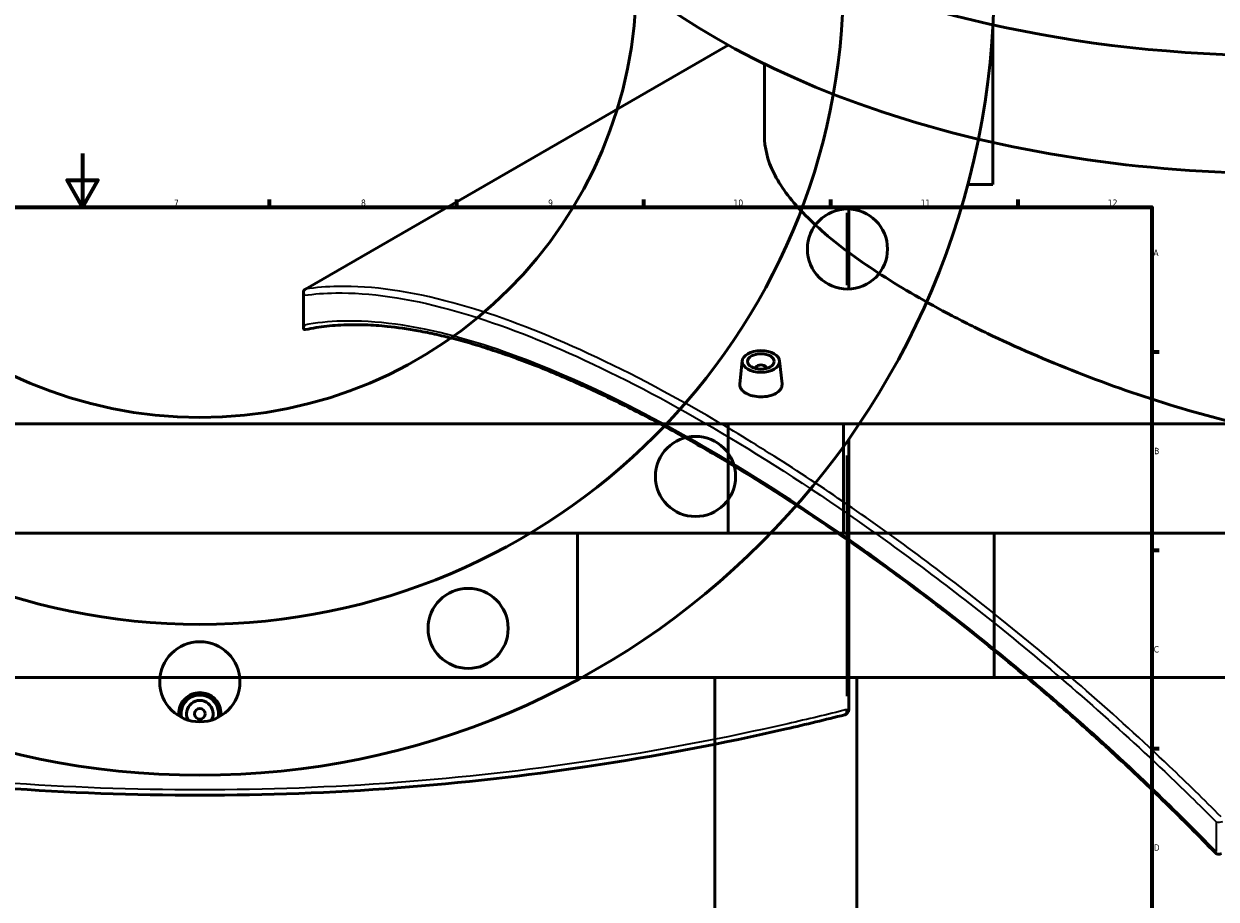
# Model space of a CAD drawing. Header units: millimetres. Extents: x -674 to 1234, y -345 to 975.
# Tile 11 of 13: x 399 to 845, y 315 to 643. Entities that reach past the tile are written whole.
import ezdxf

# ---------------------------------------------------------------- set-up
doc = ezdxf.new("R2010")
doc.units = ezdxf.units.MM
for name, color, linetype, lineweight in [('Border (ANSI)', 7, 'Continuous', 70), ('Dimension (ANSI)', 7, 'Continuous', 25), ('Visible (ANSI)', 7, 'Continuous', 50), ('Visible Narrow (ANSI)', 7, 'Continuous', 35)]:
    doc.layers.add(name, color=color, linetype=linetype, lineweight=lineweight)
doc.styles.add('Note Text (ANSI)', font='tahoma.ttf')
doc.dimstyles.new('Default - mm (ANSI)', dxfattribs={"dimtxt": 2.4, "dimasz": 2.5, "dimexe": 3.175, "dimexo": 1.6002, "dimgap": 0.8, "dimtad": 0, "dimtoh": 1, "dimdec": 0, "dimrnd": 1e-08, "dimzin": 4, "dimdsep": 46, "dimtxsty": 'Note Text (ANSI)', "dimcen": 0.09, "dimdle": 10, "dimclrd": 256, "dimclre": 256, "dimclrt": 5, "dimadec": 1, "dimazin": 1, "dimtfac": 1.27, "dimtofl": 0, "dimtmove": 0, "dimatfit": 3, "dimfxl": 1, "dimtolj": 1, "dimtzin": 4, "dimlwd": -1, "dimlwe": -1, "dimarcsym": 0})

# ---------------------------------------------------------------- blocks, each defined once
blk = doc.blocks.new('Borders Default Border')
at = {"layer": 'Border (ANSI)'}
for p, q in [((490.58, 574), (490.58, 576.8)), ((560.67, 574), (560.67, 576.8)), ((630.75, 574), (630.75, 576.8)), ((700.83, 574), (700.83, 576.8)), ((770.92, 574), (770.92, 576.8)), ((821, 519.75), (823.8, 519.75)), ((821, 445.5), (823.8, 445.5)), ((821, 371.25), (823.8, 371.25))]:
    blk.add_line(p, q, dxfattribs=at)
at = {"layer": 'Border (ANSI)', "flags": 128}
for points in [[(420.5, 594), (420.5, 574), (414.73, 584), (426.27, 584), (420.5, 574)], [(20, 20), (20, 574), (821, 574), (821, 20), (20, 20)]]:
    blk.add_lwpolyline(points, dxfattribs=at)
at = {"layer": 'Border (ANSI)', "color": 5, "true_color": 0x0000ff, "char_height": 2.4, "attachment_point": 7, "style": 'Note Text (ANSI)'}
for s, insert in [('7', (454.8, 574.4)), ('8', (524.84, 574.35)), ('9', (594.92, 574.35)), ('10', (664.35, 574.35)), ('11', (734.43, 574.4)), ('12', (804.52, 574.4)), ('A', (821.58, 555.68)), ('B', (821.87, 481.43)), ('C', (821.71, 407.13)), ('D', (821.72, 332.93))]:
    blk.add_mtext(s, dxfattribs=dict(at, insert=insert))
blk = doc.blocks.new('*D7')
at = {"layer": 'Defpoints', "color": 0, "transparency": 16777216}
for p in [(405.44, 811.18), (523.53, 506.25)]:
    blk.add_point(p, dxfattribs=at)
at = {"layer": 'Dimension (ANSI)', "transparency": 16777216}
for p, q in [((450.06, 695.94), (406.34, 808.85)), ((446.9, 695.94), (450.06, 695.94))]:
    blk.add_line(p, q, dxfattribs=at)
blk.add_solid([(406.73, 809), (405.95, 808.7), (405.44, 811.18)], dxfattribs=at)
at = {"layer": 'Dimension (ANSI)', "color": 5, "transparency": 16777216, "insert": (438.34, 697.24), "char_height": 2.4, "attachment_point": 1, "style": 'Note Text (ANSI)'}
blk.add_mtext('\\A1;∅327', dxfattribs=at)
blk = doc.blocks.new('*D8')
at = {"layer": 'Defpoints', "color": 0, "transparency": 16777216}
for p in [(298.45, 905.57), (630.52, 411.86)]:
    blk.add_point(p, dxfattribs=at)
at = {"layer": 'Dimension (ANSI)', "transparency": 16777216}
for p, q in [((351.23, 827.1), (299.84, 903.49)), ((348.03, 827.1), (351.23, 827.1))]:
    blk.add_line(p, q, dxfattribs=at)
blk.add_solid([(300.19, 903.73), (299.49, 903.26), (298.45, 905.57)], dxfattribs=at)
at = {"layer": 'Dimension (ANSI)', "color": 5, "transparency": 16777216, "insert": (339.53, 828.39), "char_height": 2.4, "attachment_point": 1, "style": 'Note Text (ANSI)'}
blk.add_mtext('\\A1;∅595', dxfattribs=at)

msp = doc.modelspace()

# ---------------------------------------------------------------- linework, layer by layer
at = {"layer": 'Visible (ANSI)'}
for p, q in [((761.48, 641.47), (761.48, 582.46)), ((504.02, 543.28), (662.32, 634.67)), ((675.9, 600.77), (675.9, 627.57)), ((752.05, 582.46), (761.48, 582.46)), ((707.48, 543.27), (707.48, 573.25)), ((503.28, 528.76), (503.28, 541.97)), ((667.61, 516.42), (666.68, 507.76)), ((672.6, 513.72), (672.6, 513.52)), ((676.6, 513.72), (676.6, 513.52)), ((681.58, 516.42), (682.51, 507.77)), ((705.48, 492.86), (223.48, 492.86)), ((1144.38, 492.86), (662.38, 492.86)), ((662.38, 451.86), (662.38, 492.86)), ((705.48, 451.86), (705.48, 492.86)), ((707.48, 385.77), (707.48, 487.08)), ((761.98, 451.86), (166.98, 451.86)), ((1200.88, 451.86), (605.88, 451.86)), ((605.88, 397.86), (605.88, 451.86)), ((761.98, 397.86), (761.98, 451.86)), ((761.98, 397.86), (166.98, 397.86)), ((1200.88, 397.86), (605.88, 397.86)), ((657.28, 180.36), (657.28, 397.86)), ((710.58, 227.86), (710.58, 397.86))]:
    msp.add_line(p, q, dxfattribs=at)
for centre, radius in [((464.48, 658.71), 297.5), ((464.48, 658.71), 241), ((464.48, 658.71), 163.5), ((707, 558.26), 15), ((650.1, 473.1), 15), ((564.94, 416.19), 15), ((464.48, 396.21), 15), ((464.48, 384.21), 2)]:
    msp.add_circle(centre, radius, dxfattribs=at)
for centre, radius, start, end in [((464.48, 384.21), 7, 349.0194, 190.9806), ((464.48, 384.21), 5, 332.1819, 207.8181), ((705.48, 385.77), 2, 284.2174, 0), ((846.11, 333.62), 2, 224.0423, 300)]:
    msp.add_arc(centre, radius, start, end, dxfattribs=at)
for centre, major_axis, start_param, end_param in [((868.7, 802.47), (-297.5, 0), 4.915974, 10.791989), ((868.7, 758.38), (-297.5, 0), 0, 3.141593), ((674.6, 513.72), (-2, 0), 2.963882, 6.460896)]:
    msp.add_ellipse(centre, major_axis=major_axis, ratio=0.57735, start_param=start_param, end_param=end_param, dxfattribs=at)
for major_axis in [(-7, 0), (5, 0)]:
    msp.add_ellipse((674.6, 516.17), major_axis=major_axis, ratio=0.57735, dxfattribs=at)
for points, knots in [([(1005.03, 502.08), (1000.67, 499.56), (996.04, 497.26), (986.3, 493.16), (981.19, 491.36), (970.57, 488.29), (965.05, 487.03), (953.71, 485.06), (947.89, 484.35), (930.09, 483), (917.76, 483.16), (893.05, 485.19), (880.67, 487.06), (856.75, 491.86), (844.37, 494.97), (819.65, 502.32), (807.31, 506.56), (783.56, 515.72), (772.11, 520.64), (756.18, 528.19), (751.07, 530.73), (741.34, 535.82), (736.72, 538.36), (728.02, 543.38), (723.81, 545.93), (715.81, 551.09), (712.01, 553.69), (701.34, 561.5), (695.24, 566.71), (685.48, 576.9), (681.81, 581.9), (677.02, 591.58), (675.9, 596.27), (675.9, 600.77)], [0, 0, 0, 0, 1.848843, 1.848843, 3.697686, 3.697686, 5.546529, 5.546529, 7.395372, 7.395372, 11.093058, 11.093058, 14.790743, 14.790743, 18.481199, 18.481199, 22.171655, 22.171655, 25.862111, 25.862111, 27.707338, 27.707338, 29.552566, 29.552566, 31.397794, 31.397794, 33.243022, 33.243022, 36.933478, 36.933478, 40.623933, 40.623933, 44.314389, 44.314389, 44.314389, 44.314389]), ([(503.56, 540.95), (503.56, 540.95), (503.56, 540.95), (503.46, 541.13), (503.39, 541.32), (503.29, 541.71), (503.27, 541.9), (503.3, 542.31), (503.36, 542.53), (503.57, 542.9), (503.7, 543.06), (503.87, 543.18)], [-0.2846866, -0.2846866, -0.2846866, -0.2846866, -0.2839751, -0.2839751, -0.2174853, -0.2174853, -0.1521573, -0.1521573, -0.0721248, -0.0721248, 0, 0, 0, 0]), ([(503.87, 528.09), (503.76, 528.09), (503.67, 528.11), (503.48, 528.19), (503.4, 528.28), (503.27, 528.57), (503.27, 528.78), (503.34, 529.24), (503.43, 529.52), (503.56, 529.8), (503.56, 529.8), (503.56, 529.81)], [-0.4963057, -0.4963057, -0.4963057, -0.4963057, -0.4274153, -0.4274153, -0.3172593, -0.3172593, -0.1683617, -0.1683617, 0, 0, 0.0013923, 0.0013923, 0.0013923, 0.0013923]), ([(503.87, 528.09), (503.88, 528.09), (503.88, 528.09), (503.95, 528.1), (504.01, 528.1), (504.07, 528.11)], [0.32591085, 0.32591085, 0.32591085, 0.32591085, 0.32957373, 0.32957373, 0.3564579, 0.3564579, 0.3564579, 0.3564579]), ([(844.67, 332.23), (841.63, 335.37), (838.58, 338.49), (832.41, 344.67), (829.31, 347.74), (823.07, 353.83), (819.92, 356.85), (813.61, 362.83), (810.43, 365.8), (804.05, 371.69), (800.84, 374.6), (794.4, 380.37), (791.17, 383.23), (784.69, 388.89), (781.43, 391.69), (774.91, 397.23), (771.65, 399.97), (765.1, 405.38), (761.82, 408.06), (755.25, 413.35), (751.96, 415.96), (745.39, 421.11), (742.1, 423.65), (735.53, 428.67), (732.24, 431.14), (725.67, 436.01), (722.4, 438.41), (715.85, 443.13), (712.58, 445.46), (706.06, 450.02), (702.81, 452.27), (696.33, 456.68), (693.1, 458.84), (686.67, 463.08), (683.47, 465.16), (677.09, 469.24), (673.92, 471.23), (667.61, 475.13), (664.47, 477.03), (658.23, 480.75), (655.13, 482.57), (648.97, 486.1), (645.91, 487.82), (639.84, 491.17), (636.83, 492.79), (630.86, 495.95), (627.9, 497.47), (622.03, 500.43), (619.12, 501.86), (613.36, 504.61), (610.51, 505.94), (604.87, 508.49), (602.08, 509.72), (596.55, 512.06), (593.82, 513.18), (588.43, 515.31), (585.76, 516.33), (580.5, 518.25), (577.9, 519.16), (572.78, 520.86), (570.25, 521.66), (565.26, 523.15), (562.8, 523.84), (557.96, 525.11), (555.57, 525.69), (550.87, 526.74), (548.56, 527.21), (542.3, 528.35), (538.43, 528.9), (531.87, 529.58), (529.12, 529.77), (524.43, 529.93), (522.45, 529.95), (517.61, 529.86), (514.78, 529.68), (509.3, 529.08), (506.64, 528.66), (504.07, 528.11)], [7.290022, 7.290022, 7.290022, 7.290022, 8.603046, 8.603046, 9.916069, 9.916069, 11.229093, 11.229093, 12.542116, 12.542116, 13.855139, 13.855139, 15.168163, 15.168163, 16.481186, 16.481186, 17.79421, 17.79421, 19.107233, 19.107233, 20.420257, 20.420257, 21.73328, 21.73328, 23.046304, 23.046304, 24.359327, 24.359327, 25.67235, 25.67235, 26.985374, 26.985374, 28.298397, 28.298397, 29.611421, 29.611421, 30.924444, 30.924444, 32.237468, 32.237468, 33.550491, 33.550491, 34.863514, 34.863514, 36.176538, 36.176538, 37.489561, 37.489561, 38.802585, 38.802585, 40.115608, 40.115608, 41.428632, 41.428632, 42.741655, 42.741655, 44.054679, 44.054679, 45.367702, 45.367702, 46.680725, 46.680725, 47.993749, 47.993749, 49.306772, 49.306772, 50.619796, 50.619796, 52.917587, 52.917587, 54.64093, 54.64093, 55.933437, 55.933437, 57.872199, 57.872199, 59.81096, 59.81096, 59.81096, 59.81096]), ([(680.21, 504.21), (679.5, 503.81), (678.61, 503.46), (676.65, 503), (675.59, 502.9), (673.6, 502.91), (672.54, 503.04), (670.59, 503.51), (669.69, 503.87), (668.29, 504.68), (667.68, 505.19), (666.86, 506.31), (666.67, 506.92), (666.66, 507.57), (666.67, 507.67), (666.68, 507.76)], [0, 0, 0, 0, 0.298775, 0.298775, 0.59755, 0.59755, 0.896268, 0.896268, 1.194987, 1.194987, 1.493705, 1.493705, 1.792423, 1.792423, 1.840895, 1.840895, 1.840895, 1.840895]), ([(682.51, 507.77), (682.52, 507.67), (682.53, 507.58), (682.53, 506.9), (682.33, 506.28), (681.52, 505.14), (680.91, 504.62), (680.21, 504.21)], [4.133671, 4.133671, 4.133671, 4.133671, 4.1823962, 4.1823962, 4.4811713, 4.4811713, 4.7799464, 4.7799464, 4.7799464, 4.7799464]), ([(456.59, 383.46), (456.56, 383.71), (456.55, 383.97), (456.55, 385.21), (456.75, 386.27), (457.56, 388.22), (458.17, 389.12), (459.58, 390.52), (460.47, 391.13), (462.43, 391.94), (463.49, 392.14), (465.48, 392.14), (466.54, 391.94), (468.5, 391.13), (469.39, 390.52), (470.8, 389.12), (471.41, 388.22), (472.22, 386.27), (472.42, 385.21), (472.42, 384.21)], [2.315761, 2.315761, 2.315761, 2.315761, 2.389973, 2.389973, 2.688748, 2.688748, 2.987523, 2.987523, 3.286242, 3.286242, 3.58496, 3.58496, 3.883678, 3.883678, 4.182396, 4.182396, 4.481171, 4.481171, 4.779946, 4.779946, 4.779946, 4.779946]), ([(222.99, 383.83), (230.15, 382.02), (237.47, 380.25), (268.37, 373.17), (293.36, 368.36), (342.45, 361.04), (366.3, 358.32), (414.93, 354.66), (439.71, 353.71), (464.48, 353.71), (489.26, 353.71), (514.04, 354.66), (562.67, 358.32), (586.52, 361.04), (635.6, 368.36), (660.59, 373.17), (691.49, 380.25), (698.82, 382.02), (705.97, 383.83)], [3.465156, 3.465156, 3.465156, 3.465156, 6.157856, 6.157856, 14.582636, 14.582636, 22.000731, 22.000731, 29.418831, 29.418831, 29.418831, 36.836931, 36.836931, 44.255026, 44.255026, 52.679218, 52.679218, 55.372293, 55.372293, 55.372293, 55.372293])]:
    msp.add_open_spline(points, degree=3, knots=knots, dxfattribs=at)
for points in [[(504.02, 543.28), (503.97, 543.25), (503.92, 543.21), (503.87, 543.18)], [(472.42, 384.21), (472.42, 383.97), (472.4, 383.71), (472.38, 383.46)]]:
    msp.add_open_spline(points, degree=3, dxfattribs=at)
at = {"layer": 'Visible Narrow (ANSI)'}
for p, q in [((706.65, 571.76), (706.65, 544.76)), ((503.56, 529.81), (503.56, 540.95)), ((706.65, 480.9), (706.65, 390.78)), ((706.73, 385.77), (707.48, 385.77)), ((845.08, 343.77), (845.08, 332.63))]:
    msp.add_line(p, q, dxfattribs=at)
for centre, major_axis, ratio, start_param, end_param in [((705.48, 385.77), (0.49, -1.94), 0.571562, 0.071349, 1.355635), ((846.11, 344.76), (2, 0), 0.57735, 4.17513, 5.497787), ((846.11, 333.62), (-1.44, -1.39), 0.001082, 0, 0.777451)]:
    msp.add_ellipse(centre, major_axis=major_axis, ratio=ratio, start_param=start_param, end_param=end_param, dxfattribs=at)
for points, knots in [([(503.56, 540.95), (507.34, 541.47), (511.27, 541.77), (528.12, 542.02), (542.38, 539.93), (571.92, 531.86), (586.86, 526.39), (618.66, 512.22), (635.51, 503.54), (653.03, 493.43), (670.55, 483.31), (688.74, 471.76), (725.72, 446.22), (744.5, 432.22), (784.38, 400.21), (805.45, 381.9), (832.31, 356.41), (838.74, 350.14), (845.08, 343.77)], [3.465156, 3.465156, 3.465156, 3.465156, 6.157856, 6.157856, 14.582636, 14.582636, 22.000731, 22.000731, 29.418831, 29.418831, 29.418831, 36.836931, 36.836931, 44.255026, 44.255026, 52.679218, 52.679218, 55.372293, 55.372293, 55.372293, 55.372293]), ([(846.93, 345.61), (840.58, 352.01), (834.14, 358.32), (807.23, 383.92), (786.11, 402.31), (746.15, 434.46), (727.32, 448.51), (690.25, 474.15), (672.01, 485.73), (654.44, 495.88), (636.87, 506.02), (619.97, 514.72), (588.07, 528.9), (573.08, 534.38), (543.44, 542.42), (529.11, 544.49), (512.04, 544.18), (507.95, 543.86), (504.02, 543.28)], [-55.372293, -55.372293, -55.372293, -55.372293, -52.679218, -52.679218, -44.255026, -44.255026, -36.836931, -36.836931, -29.418831, -29.418831, -29.418831, -22.000731, -22.000731, -14.582636, -14.582636, -6.157856, -6.157856, -3.360842, -3.360842, -3.360842, -3.360842]), ([(845.08, 332.63), (837.57, 340.39), (829.9, 348.02), (802.13, 374.7), (781.39, 392.91), (742.3, 424.51), (723.99, 438.23), (687.91, 463.26), (670.15, 474.56), (653.03, 484.45), (635.91, 494.33), (619.43, 502.8), (588.3, 516.57), (573.65, 521.88), (544.5, 529.67), (530.34, 531.62), (512.75, 531.13), (508.04, 530.64), (503.56, 529.81)], [7.290022, 7.290022, 7.290022, 7.290022, 10.527707, 10.527707, 18.854859, 18.854859, 26.10379, 26.10379, 33.352725, 33.352725, 33.352725, 40.601661, 40.601661, 47.850592, 47.850592, 56.176018, 56.176018, 59.41541, 59.41541, 59.41541, 59.41541]), ([(706.65, 385.77), (699.48, 383.96), (692.13, 382.19), (661.14, 375.13), (636.08, 370.33), (586.86, 363.02), (562.94, 360.31), (514.18, 356.66), (489.33, 355.71), (464.48, 355.71), (439.64, 355.71), (414.79, 356.66), (366.02, 360.31), (342.11, 363.02), (292.88, 370.33), (267.82, 375.13), (236.54, 382.26), (228.92, 384.1), (221.48, 385.98)], [-55.372293, -55.372293, -55.372293, -55.372293, -52.679218, -52.679218, -44.255026, -44.255026, -36.836931, -36.836931, -29.418831, -29.418831, -29.418831, -22.000731, -22.000731, -14.582636, -14.582636, -6.157856, -6.157856, -3.360842, -3.360842, -3.360842, -3.360842])]:
    msp.add_open_spline(points, degree=3, knots=knots, dxfattribs=at)

# ---------------------------------------------------------------- block references
msp.add_blockref('Borders Default Border', (0, 0))

# ---------------------------------------------------------------- dimensions: what is measured, and where the dimension line sits
at = {"layer": 'Dimension (ANSI)'}
for p1, p2, picture, middle in [((630.52, 411.86), (298.45, 905.57), '*D8', (343.38, 827.1)), ((523.53, 506.25), (405.44, 811.18), '*D7', (442.22, 695.94))]:
    dim = msp.add_diameter_dim_2p(p1=p1, p2=p2, dimstyle='Default - mm (ANSI)', override={"dimgap": 0.8, "dimtih": 1, "dimdec": 0, "dimlfac": 1, "dimtol": 0, "dimlim": 0, "dimtp": 0, "dimtm": 0, "dimtdec": 2}, dxfattribs=at)
    dim.commit()
    dim.dimension.update_dxf_attribs({"geometry": picture, "text_midpoint": middle, "dimtype": 163})

doc.saveas('drawing.dxf')
